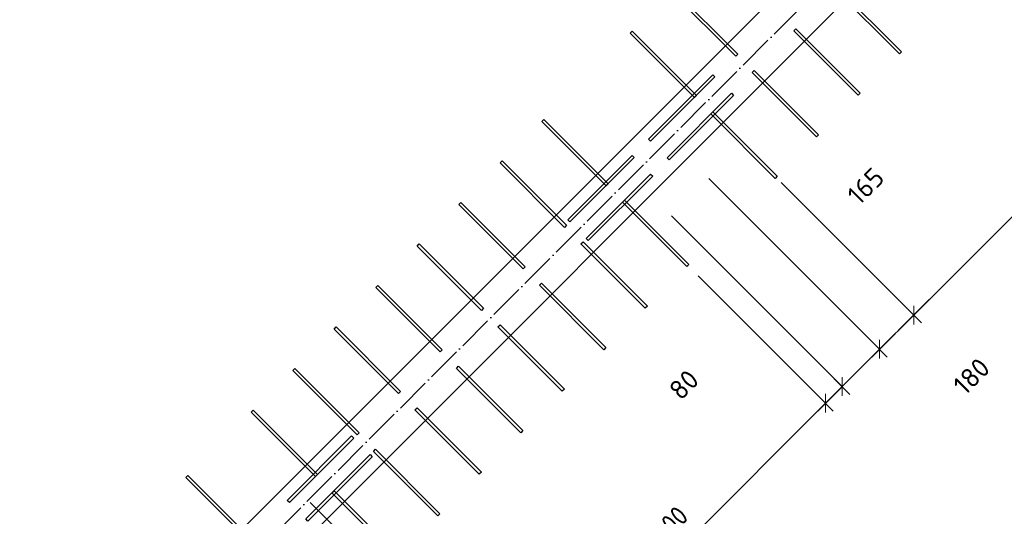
# Model space of a CAD drawing. Header units: millimetres. Extents: x 5077 to 50019, y 6526 to 90933.
# Tile 9 of 60: x 13719 to 17073, y 13707 to 15398. Entities that reach past the tile are written whole.
import ezdxf

# ---------------------------------------------------------------- set-up
doc = ezdxf.new("R2010")
doc.units = ezdxf.units.MM
doc.header["$PDMODE"] = 65
doc.linetypes.add('______11', pattern=[150, 120, -15, 0, -15])
doc.linetypes.add('______5', pattern=[330, 240, -30, 30, -30])
doc.layers.add('Арм.стержн. вертикальными 1', color=22, linetype='Continuous', lineweight=35)
doc.layers.add('Размерная линия_ общее', color=7, linetype='Continuous', lineweight=13)
doc.layers.add('Осевая линия_ общее', color=7, linetype='______5', lineweight=13, true_color=0xa0a0a0)
doc.styles.add('ISOCPEUR', font='ISOCPEUR')
doc.dimstyles.new('DIMSTYLE_12', dxfattribs={"dimtxt": 66, "dimasz": 75, "dimexe": 0, "dimexo": 0, "dimgap": 33, "dimtad": 0, "dimdec": 0, "dimrnd": 5, "dimzin": 12, "dimdsep": 46, "dimtxsty": 'ISOCPEUR', "dimblk1": 'ALL_ML_STRICH', "dimblk2": 'ALL_ML_STRICH', "dimsah": 1, "dimcen": 0, "dimclrd": 7, "dimclre": 256, "dimclrt": 7, "dimadec": 0, "dimazin": 0, "dimtfac": 1, "dimtdec": 0, "dimtix": 1, "dimtmove": 2, "dimatfit": 3, "dimfxl": 0, "dimtvp": 1.2, "dimtzin": 0, "dimlwd": 0, "dimlwe": -3, "dimarcsym": 0})
doc.dimstyles.new('DIMSTYLE_3', dxfattribs={"dimtxt": 66, "dimasz": 75, "dimexe": 0, "dimexo": 0, "dimgap": 33, "dimtad": 2, "dimdec": 0, "dimrnd": 5, "dimzin": 12, "dimdsep": 46, "dimtxsty": 'ISOCPEUR', "dimblk1": 'ALL_ML_STRICH', "dimblk2": 'ALL_ML_STRICH', "dimsah": 1, "dimcen": 0, "dimclrd": 7, "dimclre": 256, "dimclrt": 7, "dimadec": 0, "dimazin": 0, "dimtfac": 1, "dimtdec": 0, "dimtix": 1, "dimtmove": 2, "dimatfit": 3, "dimfxl": 0, "dimtvp": 1.2, "dimtzin": 0, "dimlwd": 0, "dimlwe": -3, "dimarcsym": 0})
doc.dimstyles.new('DIMSTYLE_9', dxfattribs={"dimtxt": 66, "dimasz": 75, "dimexe": 0, "dimexo": 0, "dimgap": 33, "dimtad": 2, "dimdec": 0, "dimrnd": 5, "dimzin": 12, "dimdsep": 46, "dimtxsty": 'ISOCPEUR', "dimblk1": 'ALL_ML_STRICH', "dimblk2": 'ALL_ML_STRICH', "dimsah": 1, "dimcen": 0, "dimclrd": 7, "dimclre": 256, "dimclrt": 7, "dimadec": 0, "dimazin": 0, "dimtfac": 1, "dimtdec": 0, "dimtix": 1, "dimtmove": 2, "dimatfit": 3, "dimfxl": 0, "dimtzin": 0, "dimlwd": 0, "dimlwe": -3, "dimarcsym": 0})

# ---------------------------------------------------------------- blocks, each defined once
blk = doc.blocks.new('ALL_ML_STRICH')
at = {"color": 0, "linetype": 'ByBlock', "lineweight": -2}
for p, q in [((0, -0.5), (0, 0.5)), ((-1, 0), (0.5, 0)), ((-0.3, -0.3), (0.3, 0.3))]:
    blk.add_line(p, q, dxfattribs=at)
blk = doc.blocks.new('*D41')
at = {"layer": 'DEFPOINTS', "color": 7, "linetype": 'Continuous', "lineweight": 13, "transparency": 33554687}
for p in [(21493.7, 14209.8), (15850.9, 8454), (15995.4, 8309.6)]:
    blk.add_point(p, dxfattribs=at)
at = {"layer": 'Размерная линия_ общее', "color": 253, "linetype": 'Continuous', "lineweight": -2, "true_color": 0xa0a0a0, "transparency": 33554687}
for p, q in [((21507.9, 14195.7), (21550.2, 14153.3)), ((15981.3, 8323.7), (15850.9, 8454))]:
    blk.add_line(p, q, dxfattribs=at)
at = {"layer": 'Размерная линия_ общее', "color": 7, "linetype": 'Continuous', "lineweight": -2, "transparency": 33554687}
blk.add_line((15850.9, 8454), (21550.2, 14153.3), dxfattribs=at)
at = {"layer": 'Размерная линия_ общее', "color": 7, "linetype": 'Continuous', "lineweight": 13, "transparency": 33554687, "xscale": 75, "yscale": 75, "zscale": 75}
for p, rotation in [((21550.2, 14153.3), 44.99999999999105), ((15850.9, 8454), 224.999999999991)]:
    blk.add_blockref('ALL_ML_STRICH', p, dxfattribs=dict(at, rotation=rotation))
at = {"layer": 'Размерная линия_ общее', "color": 7, "linetype": 'Continuous', "lineweight": 13, "transparency": 33554687, "insert": (18644.2, 11364.7), "char_height": 66, "width": 264, "attachment_point": 5, "rotation": 45, "style": 'ISOCPEUR'}
blk.add_mtext('\\A1;{8060}', dxfattribs=at)
blk = doc.blocks.new('СЛОЖНЫЙ_ОБЪЕКТ_0')
at = {"layer": 'Осевая линия_ общее', "color": 253, "linetype": '______11', "lineweight": -3, "true_color": 0xa0a0a0, "transparency": 33554687}
blk.add_line((10345.6, 9405.6), (19955.2, 19015.2), dxfattribs=at)
blk = doc.blocks.new('*D225')
at = {"layer": 'DEFPOINTS', "color": 7, "linetype": 'Continuous', "lineweight": 13, "transparency": 33554687}
for p in [(14637.8, 13825), (14510.5, 13697.7), (15290.2, 12918)]:
    blk.add_point(p, dxfattribs=at)
at = {"layer": 'Размерная линия_ общее', "color": 253, "linetype": 'Continuous', "lineweight": -2, "true_color": 0xa0a0a0, "transparency": 33554687}
for p, q in [((14708.5, 13754.3), (15417.4, 13045.3)), ((14581.2, 13627), (15290.2, 12918))]:
    blk.add_line(p, q, dxfattribs=at)
at = {"layer": 'Размерная линия_ общее', "color": 7, "linetype": 'Continuous', "lineweight": -2, "transparency": 33554687}
blk.add_line((15290.2, 12918), (15417.4, 13045.3), dxfattribs=at)
at = {"layer": 'Размерная линия_ общее', "color": 7, "linetype": 'Continuous', "lineweight": 13, "transparency": 33554687, "yscale": 75, "zscale": 75}
for p, xscale, rotation in [((15417.4, 13045.3), 75.00000000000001, 44.99999999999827), ((15290.2, 12918), 75, 224.9999999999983)]:
    blk.add_blockref('ALL_ML_STRICH', p, dxfattribs=dict(at, xscale=xscale, rotation=rotation))
at = {"layer": 'Размерная линия_ общее', "color": 7, "linetype": 'Continuous', "lineweight": 13, "transparency": 33554687, "insert": (15744.2, 12942.2), "char_height": 66, "width": 198, "attachment_point": 5, "rotation": 45, "style": 'ISOCPEUR'}
blk.add_mtext('\\A1;{180}', dxfattribs=at)
blk = doc.blocks.new('*D226')
at = {"layer": 'DEFPOINTS', "color": 7, "linetype": 'Continuous', "lineweight": 13, "transparency": 33554687}
for p in [(14637.8, 13825), (14974.7, 13601.1), (15417.4, 13045.3)]:
    blk.add_point(p, dxfattribs=at)
at = {"layer": 'Размерная линия_ общее', "color": 253, "linetype": 'Continuous', "lineweight": -2, "true_color": 0xa0a0a0, "transparency": 33554687}
for p, q in [((14708.5, 13754.3), (15417.4, 13045.3)), ((15045.5, 13530.4), (15474, 13101.9))]:
    blk.add_line(p, q, dxfattribs=at)
at = {"layer": 'Размерная линия_ общее', "color": 7, "linetype": 'Continuous', "lineweight": -2, "transparency": 33554687}
blk.add_line((15417.4, 13045.3), (15474, 13101.9), dxfattribs=at)
at = {"layer": 'Размерная линия_ общее', "color": 7, "linetype": 'Continuous', "lineweight": 13, "transparency": 33554687, "yscale": 75, "zscale": 75}
for p, xscale, rotation in [((15474, 13101.9), 75.00000000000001, 44.99999999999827), ((15417.4, 13045.3), 75, 224.9999999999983)]:
    blk.add_blockref('ALL_ML_STRICH', p, dxfattribs=dict(at, xscale=xscale, rotation=rotation))
at = {"layer": 'Размерная линия_ общее', "color": 7, "linetype": 'Continuous', "lineweight": 13, "transparency": 33554687, "insert": (15256.6, 13468.3), "char_height": 66, "width": 132, "attachment_point": 5, "rotation": 45, "style": 'ISOCPEUR'}
blk.add_mtext('\\A1;{80}', dxfattribs=at)
blk = doc.blocks.new('*D227')
at = {"layer": 'DEFPOINTS', "color": 7, "linetype": 'Continuous', "lineweight": 13, "transparency": 33554687}
for p in [(15959.1, 14596.7), (14974.7, 13601.1), (15474, 13101.9)]:
    blk.add_point(p, dxfattribs=at)
at = {"layer": 'Размерная линия_ общее', "color": 253, "linetype": 'Continuous', "lineweight": -2, "true_color": 0xa0a0a0, "transparency": 33554687}
for p, q in [((16029.8, 14525.9), (16463.9, 14091.8)), ((15045.5, 13530.4), (15474, 13101.9))]:
    blk.add_line(p, q, dxfattribs=at)
at = {"layer": 'Размерная линия_ общее', "color": 7, "linetype": 'Continuous', "lineweight": -2, "transparency": 33554687}
blk.add_line((15474, 13101.9), (16463.9, 14091.8), dxfattribs=at)
at = {"layer": 'Размерная линия_ общее', "color": 7, "linetype": 'Continuous', "lineweight": 13, "transparency": 33554687, "yscale": 75, "zscale": 75}
for p, xscale, rotation in [((16463.9, 14091.8), 75.00000000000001, 44.99999999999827), ((15474, 13101.9), 75, 224.9999999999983)]:
    blk.add_blockref('ALL_ML_STRICH', p, dxfattribs=dict(at, xscale=xscale, rotation=rotation))
at = {"layer": 'Размерная линия_ общее', "color": 7, "linetype": 'Continuous', "lineweight": 13, "transparency": 33554687, "insert": (15814.8, 13606.8), "char_height": 66, "width": 3.3, "attachment_point": 1, "rotation": 45, "line_spacing_factor": 0.60241, "style": 'ISOCPEUR'}
blk.add_mtext('\\W0.91;7х200', dxfattribs=at)
blk = doc.blocks.new('*D228')
at = {"layer": 'DEFPOINTS', "color": 7, "linetype": 'Continuous', "lineweight": 13, "transparency": 33554687}
for p in [(15868.1, 14800.8), (15959.1, 14596.7), (16463.9, 14091.8)]:
    blk.add_point(p, dxfattribs=at)
at = {"layer": 'Размерная линия_ общее', "color": 253, "linetype": 'Continuous', "lineweight": -2, "true_color": 0xa0a0a0, "transparency": 33554687}
for p, q in [((15938.8, 14730.1), (16520.5, 14148.4)), ((16029.8, 14525.9), (16463.9, 14091.8))]:
    blk.add_line(p, q, dxfattribs=at)
at = {"layer": 'Размерная линия_ общее', "color": 7, "linetype": 'Continuous', "lineweight": -2, "transparency": 33554687}
blk.add_line((16463.9, 14091.8), (16520.5, 14148.4), dxfattribs=at)
at = {"layer": 'Размерная линия_ общее', "color": 7, "linetype": 'Continuous', "lineweight": 13, "transparency": 33554687, "yscale": 75, "zscale": 75}
for p, xscale, rotation in [((16520.5, 14148.4), 75.00000000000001, 44.99999999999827), ((16463.9, 14091.8), 75, 224.9999999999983)]:
    blk.add_blockref('ALL_ML_STRICH', p, dxfattribs=dict(at, xscale=xscale, rotation=rotation))
at = {"layer": 'Размерная линия_ общее', "color": 7, "linetype": 'Continuous', "lineweight": 13, "transparency": 33554687, "insert": (15981.7, 14155), "char_height": 66, "width": 132, "attachment_point": 5, "rotation": 45, "style": 'ISOCPEUR'}
blk.add_mtext('\\A1;{80}', dxfattribs=at)
blk = doc.blocks.new('*D229')
at = {"layer": 'DEFPOINTS', "color": 7, "linetype": 'Continuous', "lineweight": 13, "transparency": 33554687}
for p in [(15995.4, 14928.1), (15868.1, 14800.8), (16520.5, 14148.4)]:
    blk.add_point(p, dxfattribs=at)
at = {"layer": 'Размерная линия_ общее', "color": 253, "linetype": 'Continuous', "lineweight": -2, "true_color": 0xa0a0a0, "transparency": 33554687}
for p, q in [((16066.1, 14857.4), (16647.8, 14275.7)), ((15938.8, 14730.1), (16520.5, 14148.4))]:
    blk.add_line(p, q, dxfattribs=at)
at = {"layer": 'Размерная линия_ общее', "color": 7, "linetype": 'Continuous', "lineweight": -2, "transparency": 33554687}
blk.add_line((16520.5, 14148.4), (16647.8, 14275.7), dxfattribs=at)
at = {"layer": 'Размерная линия_ общее', "color": 7, "linetype": 'Continuous', "lineweight": 13, "transparency": 33554687, "yscale": 75, "zscale": 75}
for p, xscale, rotation in [((16647.8, 14275.7), 75.00000000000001, 44.99999999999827), ((16520.5, 14148.4), 75, 224.9999999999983)]:
    blk.add_blockref('ALL_ML_STRICH', p, dxfattribs=dict(at, xscale=xscale, rotation=rotation))
at = {"layer": 'Размерная линия_ общее', "color": 7, "linetype": 'Continuous', "lineweight": 13, "transparency": 33554687, "insert": (16961.3, 14183.5), "char_height": 66, "width": 198, "attachment_point": 5, "rotation": 45, "style": 'ISOCPEUR'}
blk.add_mtext('\\A1;{180}', dxfattribs=at)
blk = doc.blocks.new('*D230')
at = {"layer": 'DEFPOINTS', "color": 7, "linetype": 'Continuous', "lineweight": 13, "transparency": 33554687}
for p in [(15995.4, 14928.1), (16242, 14914.8), (16647.8, 14275.7)]:
    blk.add_point(p, dxfattribs=at)
at = {"layer": 'Размерная линия_ общее', "color": 253, "linetype": 'Continuous', "lineweight": -2, "true_color": 0xa0a0a0, "transparency": 33554687}
for p, q in [((16066.1, 14857.4), (16647.8, 14275.7)), ((16312.7, 14844.1), (16764.5, 14392.3))]:
    blk.add_line(p, q, dxfattribs=at)
at = {"layer": 'Размерная линия_ общее', "color": 7, "linetype": 'Continuous', "lineweight": -2, "transparency": 33554687}
blk.add_line((16647.8, 14275.7), (16764.5, 14392.3), dxfattribs=at)
at = {"layer": 'Размерная линия_ общее', "color": 7, "linetype": 'Continuous', "lineweight": 13, "transparency": 33554687, "yscale": 75, "zscale": 75}
for p, xscale, rotation in [((16764.5, 14392.3), 75.00000000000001, 44.99999999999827), ((16647.8, 14275.7), 75, 224.9999999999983)]:
    blk.add_blockref('ALL_ML_STRICH', p, dxfattribs=dict(at, xscale=xscale, rotation=rotation))
at = {"layer": 'Размерная линия_ общее', "color": 7, "linetype": 'Continuous', "lineweight": 13, "transparency": 33554687, "insert": (16600.9, 14831.4), "char_height": 66, "width": 198, "attachment_point": 5, "rotation": 45, "style": 'ISOCPEUR'}
blk.add_mtext('\\A1;{165}', dxfattribs=at)
blk = doc.blocks.new('*D231')
at = {"layer": 'DEFPOINTS', "color": 7, "linetype": 'Continuous', "lineweight": 13, "transparency": 33554687}
for p in [(17684.1, 16301.1), (16242, 14914.8), (16764.5, 14392.3)]:
    blk.add_point(p, dxfattribs=at)
at = {"layer": 'Размерная линия_ общее', "color": 253, "linetype": 'Continuous', "lineweight": -2, "true_color": 0xa0a0a0, "transparency": 33554687}
for p, q in [((17754.8, 16230.4), (18178.7, 15806.6)), ((16312.7, 14844.1), (16764.5, 14392.3))]:
    blk.add_line(p, q, dxfattribs=at)
at = {"layer": 'Размерная линия_ общее', "color": 7, "linetype": 'Continuous', "lineweight": -2, "transparency": 33554687}
blk.add_line((16764.5, 14392.3), (18178.7, 15806.6), dxfattribs=at)
at = {"layer": 'Размерная линия_ общее', "color": 7, "linetype": 'Continuous', "lineweight": 13, "transparency": 33554687, "yscale": 75, "zscale": 75}
for p, xscale, rotation in [((18178.7, 15806.6), 75.00000000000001, 44.99999999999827), ((16764.5, 14392.3), 75, 224.9999999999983)]:
    blk.add_blockref('ALL_ML_STRICH', p, dxfattribs=dict(at, xscale=xscale, rotation=rotation))
at = {"layer": 'Размерная линия_ общее', "color": 7, "linetype": 'Continuous', "lineweight": 13, "transparency": 33554687, "insert": (17232.6, 15024.5), "char_height": 66, "width": 3.3, "attachment_point": 1, "rotation": 45, "line_spacing_factor": 0.60241, "style": 'ISOCPEUR'}
blk.add_mtext('\\W0.91;10х200=2000', dxfattribs=at)
blk = doc.blocks.new('*D245')
at = {"layer": 'DEFPOINTS', "color": 7, "linetype": 'Continuous', "lineweight": 13, "transparency": 33554687}
for p in [(19251.6, 14493.2), (15857.5, 11099.1), (16427.4, 10529.2)]:
    blk.add_point(p, dxfattribs=at)
at = {"layer": 'Размерная линия_ общее', "color": 253, "linetype": 'Continuous', "lineweight": -2, "true_color": 0xa0a0a0, "transparency": 33554687}
for p, q in [((19322.3, 14422.5), (19821.5, 13923.3)), ((15928.2, 11028.4), (16427.4, 10529.2))]:
    blk.add_line(p, q, dxfattribs=at)
at = {"layer": 'Размерная линия_ общее', "color": 7, "linetype": 'Continuous', "lineweight": -2, "transparency": 33554687}
blk.add_line((16427.4, 10529.2), (19821.5, 13923.3), dxfattribs=at)
at = {"layer": 'Размерная линия_ общее', "color": 7, "linetype": 'Continuous', "lineweight": 13, "transparency": 33554687, "xscale": 75, "yscale": 75, "zscale": 75}
for p, rotation in [((19821.5, 13923.3), 44.99999999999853), ((16427.4, 10529.2), 224.9999999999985)]:
    blk.add_blockref('ALL_ML_STRICH', p, dxfattribs=dict(at, rotation=rotation))
at = {"layer": 'Размерная линия_ общее', "color": 7, "linetype": 'Continuous', "lineweight": 13, "transparency": 33554687, "insert": (17880.1, 12145.9), "char_height": 66, "width": 3.3, "attachment_point": 1, "rotation": 45, "line_spacing_factor": 0.60241, "style": 'ISOCPEUR'}
blk.add_mtext('\\W0.87;24Х200=4800', dxfattribs=at)

msp = doc.modelspace()

# ---------------------------------------------------------------- linework, layer by layer
at = {"color": 7, "linetype": 'Continuous', "lineweight": 35, "transparency": 33554687}
for p, q in [((12629.6, 11816.8), (18682.4, 17869.6)), ((18809.7, 17742.4), (13994.3, 12927))]:
    msp.add_line(p, q, dxfattribs=at)
at = {"layer": 'Арм.стержн. вертикальными 1', "color": 4, "linetype": 'Continuous', "lineweight": 25, "transparency": 33554687}
for points in [[(16158.7, 15273.9), (15939.5, 15493.1), (15946.5, 15500.2), (16165.7, 15281), (16158.7, 15273.9)], [(16504.2, 15508.2), (16723.4, 15289), (16716.4, 15281.9), (16497.2, 15501.1), (16504.2, 15508.2)], [(16362.8, 15366.8), (16582, 15147.6), (16574.9, 15140.5), (16355.7, 15359.7), (16362.8, 15366.8)], [(16017.2, 15132.5), (15798, 15351.7), (15805.1, 15358.8), (16024.3, 15139.6), (16017.2, 15132.5)], [(15860.8, 14991.4), (16080, 15210.6), (16087, 15203.6), (15867.8, 14984.4), (15860.8, 14991.4)], [(16221.4, 15225.4), (16440.6, 15006.1), (16433.5, 14999.1), (16214.3, 15218.3), (16221.4, 15225.4)], [(15924.1, 14928.1), (16143.3, 15147.3), (16150.3, 15140.2), (15931.1, 14921), (15924.1, 14928.1)], [(16080, 15083.9), (16299.2, 14864.7), (16292.1, 14857.7), (16072.9, 15076.9), (16080, 15083.9)], [(15716.4, 14832.3), (15497.2, 15051.5), (15504.3, 15058.6), (15723.5, 14839.4), (15716.4, 14832.3)], [(15811.8, 14928.4), (15592.6, 14709.2), (15585.6, 14716.2), (15804.8, 14935.4), (15811.8, 14928.4)], [(15575, 14690.9), (15355.8, 14910.1), (15362.8, 14917.2), (15582, 14698), (15575, 14690.9)], [(15875.2, 14865.1), (15655.9, 14645.9), (15648.9, 14652.9), (15868.1, 14872.1), (15875.2, 14865.1)], [(15433.5, 14549.5), (15214.3, 14768.7), (15221.4, 14775.8), (15440.6, 14556.6), (15433.5, 14549.5)], [(15779.4, 14783.4), (15998.6, 14564.2), (15991.6, 14557.1), (15772.4, 14776.3), (15779.4, 14783.4)], [(15292.1, 14408.1), (15072.9, 14627.3), (15080, 14634.3), (15299.2, 14415.1), (15292.1, 14408.1)], [(15638, 14642), (15857.2, 14422.8), (15850.1, 14415.7), (15630.9, 14634.9), (15638, 14642)], [(15150.7, 14266.6), (14931.5, 14485.8), (14938.6, 14492.9), (15157.8, 14273.7), (15150.7, 14266.6)], [(15496.6, 14500.6), (15715.8, 14281.4), (15708.7, 14274.3), (15489.5, 14493.5), (15496.6, 14500.6)], [(15355.2, 14359.1), (15574.4, 14139.9), (15567.3, 14132.9), (15348.1, 14352.1), (15355.2, 14359.1)], [(15009.3, 14125.2), (14790.1, 14344.4), (14797.1, 14351.5), (15016.3, 14132.3), (15009.3, 14125.2)], [(14867.9, 13983.8), (14648.7, 14203), (14655.7, 14210.1), (14874.9, 13990.9), (14867.9, 13983.8)], [(15213.8, 14217.7), (15433, 13998.5), (15425.9, 13991.5), (15206.7, 14210.7), (15213.8, 14217.7)], [(14726.4, 13842.4), (14507.2, 14061.6), (14514.3, 14068.6), (14733.5, 13849.4), (14726.4, 13842.4)], [(15072.3, 14076.3), (15291.5, 13857.1), (15284.5, 13850), (15065.3, 14069.2), (15072.3, 14076.3)], [(14630.4, 13761.1), (14849.6, 13980.3), (14856.7, 13973.2), (14637.5, 13754), (14630.4, 13761.1)], [(14930.9, 13934.9), (15150.1, 13715.7), (15143, 13708.6), (14923.8, 13927.8), (14930.9, 13934.9)], [(14693.7, 13697.7), (14912.9, 13917), (14920, 13909.9), (14700.8, 13690.7), (14693.7, 13697.7)], [(14503.7, 13619.6), (14284.5, 13838.8), (14291.6, 13845.9), (14510.8, 13626.7), (14503.7, 13619.6)], [(14789.5, 13793.5), (15008.7, 13574.3), (15001.6, 13567.2), (14782.4, 13786.4), (14789.5, 13793.5)]]:
    msp.add_lwpolyline(points, dxfattribs=at)

# ---------------------------------------------------------------- block references
at = {"layer": 'Осевая линия_ общее', "color": 253, "linetype": '______11', "lineweight": -3, "true_color": 0xa0a0a0, "transparency": 33554687}
msp.add_blockref('СЛОЖНЫЙ_ОБЪЕКТ_0', (0, 0), dxfattribs=at)

# ---------------------------------------------------------------- dimensions: what is measured, and where the dimension line sits
at = {"layer": 'Размерная линия_ общее', "color": 7, "linetype": 'Continuous', "lineweight": 13, "transparency": 33554687}
for base, p1, p2, text, picture, middle in [((18178.7, 15806.6), (16312.7, 14844.1), (17754.8, 16230.4), '\\W0.91;10х200=2000', '*D231', (17448.2, 15122.8)), ((16463.9, 14091.8), (15045.5, 13530.4), (16029.8, 14525.9), '\\W0.91;7х200', '*D227', (15945.6, 13620.2)), ((19821.5, 13923.3), (15928.2, 11028.4), (19322.3, 14422.5), '\\W0.87;24Х200=4800', '*D245', (18101.1, 12249.6))]:
    dim = msp.add_linear_dim(base=base, p1=p1, p2=p2, angle=45, text=text, dimstyle='DIMSTYLE_9', override={"dimpost": '<>', "dimclrd": 7, "dimclre": 253, "dimclrt": 7, "dimlwd": 0, "dimlwe": 65533}, dxfattribs=at)
    dim.commit()
    dim.dimension.update_dxf_attribs({"geometry": picture, "text_midpoint": middle, "dimtype": 160})
for base, p1, p2, dimstyle, picture, middle in [((16647.8, 14275.7), (15938.8, 14730.1), (16066.1, 14857.4), 'DIMSTYLE_12', '*D229', (16961.3, 14183.5)), ((16764.5, 14392.3), (16066.1, 14857.4), (16312.7, 14844.1), 'DIMSTYLE_3', '*D230', (16600.9, 14831.4)), ((16520.5, 14148.4), (16029.8, 14525.9), (15938.8, 14730.1), 'DIMSTYLE_3', '*D228', (15981.7, 14155)), ((21550.2, 14153.3), (15981.3, 8323.7), (21507.9, 14195.7), 'DIMSTYLE_9', '*D41', (18644.2, 11364.7)), ((15417.4, 13045.3), (14581.2, 13627), (14708.5, 13754.3), 'DIMSTYLE_12', '*D225', (15744.2, 12942.2)), ((15474, 13101.9), (14708.5, 13754.3), (15045.5, 13530.4), 'DIMSTYLE_3', '*D226', (15256.6, 13468.3))]:
    dim = msp.add_linear_dim(base=base, p1=p1, p2=p2, angle=45, dimstyle=dimstyle, override={"dimpost": '<>', "dimclrd": 7, "dimclre": 253, "dimclrt": 7, "dimlwd": 0, "dimlwe": 65533}, dxfattribs=at)
    dim.commit()
    dim.dimension.update_dxf_attribs({"geometry": picture, "text_midpoint": middle, "dimtype": 160})

doc.saveas('drawing.dxf')
